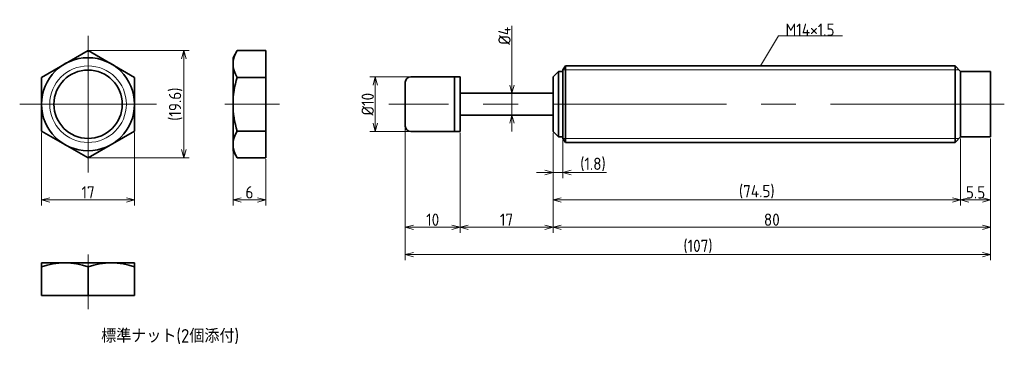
# Model space of a CAD drawing. Header units: millimetres. Extents: x 120 to 300, y 121 to 180.
import ezdxf

# ---------------------------------------------------------------- set-up
doc = ezdxf.new("R2010")
doc.units = ezdxf.units.MM
doc.header["$MEASUREMENT"] = 0
doc.linetypes.add('CENTER', pattern=[50.8, 31.75, -6.35, 6.35, -6.35])
doc.layers.get('0').update_dxf_attribs({"plot": 0})
doc.layers.add('図形', color=7, linetype='Continuous', lineweight=35)
doc.layers.add('寸法・文字', color=3, linetype='Continuous', lineweight=18)
doc.layers.get('0').off()
doc.styles.add('Dimension', font='isocp.shx', dxfattribs={"bigfont": 'bigfont.shx'})
doc.dimstyles.new('DXF用', dxfattribs={"dimscale": 0, "dimtxt": 4.5, "dimasz": 3, "dimexe": 2, "dimexo": 0.5, "dimgap": 0.5, "dimtad": 1, "dimdec": 3, "dimdsep": 46, "dimtxsty": 'Dimension', "dimblk": 'OPEN30', "dimcen": 2.5, "dimclrd": 3, "dimclre": 3, "dimclrt": 3, "dimazin": 2, "dimtfac": 1, "dimtdec": 3, "dimtmove": 0, "dimatfit": 3, "dimldrblk": 'OPEN30', "dimfxl": 1, "dimlwd": 18, "dimlwe": 18, "dimarcsym": 0})
doc.dimstyles.new('DXF用-2', dxfattribs={"dimscale": 0, "dimtxt": 4.5, "dimasz": 3, "dimexe": 2, "dimexo": 0.5, "dimgap": 0.5, "dimtad": 1, "dimdec": 3, "dimdsep": 46, "dimtxsty": 'Dimension', "dimblk": 'OPEN30', "dimcen": 2.5, "dimclrd": 3, "dimclre": 3, "dimclrt": 3, "dimazin": 2, "dimtfac": 1, "dimtdec": 3, "dimtmove": 0, "dimatfit": 1, "dimldrblk": 'OPEN30', "dimfxl": 1, "dimlwd": 18, "dimlwe": 18, "dimarcsym": 0})

# ---------------------------------------------------------------- blocks, each defined once
blk = doc.blocks.new('_Open30')
at = {"color": 0, "linetype": 'ByBlock', "lineweight": -2}
for p, q in [((-1, 0.27), (0, 0)), ((0, 0), (-1, -0.27)), ((0, 0), (-1, 0))]:
    blk.add_line(p, q, dxfattribs=at)
blk = doc.blocks.new('*D1')
at = {"layer": 'Defpoints', "color": 0}
for p in [(124, 160.09), (141, 160.09), (141, 147.5)]:
    blk.add_point(p, dxfattribs=at)
at = {"layer": '寸法・文字', "color": 3, "lineweight": 18}
for p, q in [((124, 159.84), (124, 146.5)), ((141, 159.84), (141, 146.5)), ((125.5, 147.5), (139.5, 147.5))]:
    blk.add_line(p, q, dxfattribs=at)
at = {"layer": '寸法・文字', "color": 3, "lineweight": 18, "xscale": 1.5, "yscale": 1.5, "zscale": 1.5, "rotation": 180}
blk.add_blockref('_Open30', (124, 147.5), dxfattribs=at)
at = {"layer": '寸法・文字', "color": 3, "lineweight": 18, "xscale": 1.5, "yscale": 1.5, "zscale": 1.5}
blk.add_blockref('_Open30', (141, 147.5), dxfattribs=at)
at = {"layer": '寸法・文字', "color": 3, "insert": (132.5, 148.88), "char_height": 2.25, "attachment_point": 5, "style": 'Dimension'}
blk.add_mtext('17', dxfattribs=at)
blk = doc.blocks.new('*D2')
at = {"layer": 'Defpoints', "color": 0}
for p in [(132.5, 174.81), (132.5, 155.19), (150, 155.19)]:
    blk.add_point(p, dxfattribs=at)
at = {"layer": '寸法・文字', "color": 3, "lineweight": 18}
for p, q in [((132.75, 174.81), (151, 174.81)), ((150, 173.31), (150, 156.69)), ((132.75, 155.19), (151, 155.19))]:
    blk.add_line(p, q, dxfattribs=at)
at = {"layer": '寸法・文字', "color": 3, "lineweight": 18, "xscale": 1.5, "yscale": 1.5, "zscale": 1.5}
for p, rotation in [((150, 174.81), 90), ((150, 155.19), 270)]:
    blk.add_blockref('_Open30', p, dxfattribs=dict(at, rotation=rotation))
at = {"layer": '寸法・文字', "color": 3, "insert": (148.51, 165), "char_height": 2.25, "attachment_point": 5, "rotation": 90, "style": 'Dimension'}
blk.add_mtext('(19.6)', dxfattribs=at)
blk = doc.blocks.new('*D3')
at = {"layer": 'Defpoints', "color": 0}
for p in [(159, 156.5), (165, 155.19), (165, 147.5)]:
    blk.add_point(p, dxfattribs=at)
at = {"layer": '寸法・文字', "color": 3, "lineweight": 18}
for p, q in [((159, 156.25), (159, 146.5)), ((165, 154.94), (165, 146.5)), ((160.5, 147.5), (163.5, 147.5))]:
    blk.add_line(p, q, dxfattribs=at)
at = {"layer": '寸法・文字', "color": 3, "lineweight": 18, "xscale": 1.5, "yscale": 1.5, "zscale": 1.5, "rotation": 180}
blk.add_blockref('_Open30', (159, 147.5), dxfattribs=at)
at = {"layer": '寸法・文字', "color": 3, "lineweight": 18, "xscale": 1.5, "yscale": 1.5, "zscale": 1.5}
blk.add_blockref('_Open30', (165, 147.5), dxfattribs=at)
at = {"layer": '寸法・文字', "color": 3, "insert": (162, 148.88), "char_height": 2.25, "attachment_point": 5, "style": 'Dimension'}
blk.add_mtext('6', dxfattribs=at)
blk = doc.blocks.new('*D15')
at = {"layer": 'Defpoints', "color": 0}
for p in [(217.5, 160), (219.3, 158.7), (219.3, 152.5)]:
    blk.add_point(p, dxfattribs=at)
at = {"layer": '寸法・文字', "color": 3, "lineweight": 18}
for p, q in [((217.5, 159.75), (217.5, 151.5)), ((219.3, 158.45), (219.3, 151.5)), ((216, 152.5), (214.5, 152.5)), ((217.5, 152.5), (219.3, 152.5)), ((220.8, 152.5), (227.3, 152.5))]:
    blk.add_line(p, q, dxfattribs=at)
at = {"layer": '寸法・文字', "color": 3, "lineweight": 18, "xscale": 1.5, "yscale": 1.5, "zscale": 1.5}
blk.add_blockref('_Open30', (217.5, 152.5), dxfattribs=at)
at = {"layer": '寸法・文字', "color": 3, "lineweight": 18, "xscale": 1.5, "yscale": 1.5, "zscale": 1.5, "rotation": 180}
blk.add_blockref('_Open30', (219.3, 152.5), dxfattribs=at)
at = {"layer": '寸法・文字', "color": 3, "insert": (224.8, 153.99), "char_height": 2.25, "attachment_point": 5, "style": 'Dimension'}
blk.add_mtext('(1.8)', dxfattribs=at)
blk = doc.blocks.new('*D16')
at = {"layer": 'Defpoints', "color": 0}
for p in [(292, 159), (297.5, 159), (292, 147.5)]:
    blk.add_point(p, dxfattribs=at)
at = {"layer": '寸法・文字', "color": 3, "lineweight": 18}
for p, q in [((292, 158.75), (292, 146.5)), ((297.5, 158.75), (297.5, 146.5)), ((296, 147.5), (293.5, 147.5))]:
    blk.add_line(p, q, dxfattribs=at)
at = {"layer": '寸法・文字', "color": 3, "lineweight": 18, "xscale": 1.5, "yscale": 1.5, "zscale": 1.5, "rotation": 180}
blk.add_blockref('_Open30', (292, 147.5), dxfattribs=at)
at = {"layer": '寸法・文字', "color": 3, "lineweight": 18, "xscale": 1.5, "yscale": 1.5, "zscale": 1.5}
blk.add_blockref('_Open30', (297.5, 147.5), dxfattribs=at)
at = {"layer": '寸法・文字', "color": 3, "insert": (294.75, 148.875), "char_height": 2.25, "attachment_point": 5, "style": 'Dimension'}
blk.add_mtext('5.5', dxfattribs=at)
blk = doc.blocks.new('*D17')
at = {"layer": 'Defpoints', "color": 0}
for p in [(217.5, 160), (292, 159), (217.5, 147.5)]:
    blk.add_point(p, dxfattribs=at)
at = {"layer": '寸法・文字', "color": 3, "lineweight": 18}
for p, q in [((217.5, 159.75), (217.5, 146.5)), ((292, 158.75), (292, 146.5)), ((290.5, 147.5), (219, 147.5))]:
    blk.add_line(p, q, dxfattribs=at)
at = {"layer": '寸法・文字', "color": 3, "lineweight": 18, "xscale": 1.5, "yscale": 1.5, "zscale": 1.5, "rotation": 180}
blk.add_blockref('_Open30', (217.5, 147.5), dxfattribs=at)
at = {"layer": '寸法・文字', "color": 3, "lineweight": 18, "xscale": 1.5, "yscale": 1.5, "zscale": 1.5}
blk.add_blockref('_Open30', (292, 147.5), dxfattribs=at)
at = {"layer": '寸法・文字', "color": 3, "insert": (254.75, 148.9875), "char_height": 2.25, "attachment_point": 5, "style": 'Dimension'}
blk.add_mtext('(74.5)', dxfattribs=at)
blk = doc.blocks.new('*D18')
at = {"layer": 'Defpoints', "color": 0}
for p in [(217.5, 160), (297.5, 159), (217.5, 142.5)]:
    blk.add_point(p, dxfattribs=at)
at = {"layer": '寸法・文字', "color": 3, "lineweight": 18}
for p, q in [((217.5, 159.75), (217.5, 141.5)), ((297.5, 158.75), (297.5, 141.5)), ((296, 142.5), (219, 142.5))]:
    blk.add_line(p, q, dxfattribs=at)
at = {"layer": '寸法・文字', "color": 3, "lineweight": 18, "xscale": 1.5, "yscale": 1.5, "zscale": 1.5, "rotation": 180}
blk.add_blockref('_Open30', (217.5, 142.5), dxfattribs=at)
at = {"layer": '寸法・文字', "color": 3, "lineweight": 18, "xscale": 1.5, "yscale": 1.5, "zscale": 1.5}
blk.add_blockref('_Open30', (297.5, 142.5), dxfattribs=at)
at = {"layer": '寸法・文字', "color": 3, "insert": (257.5, 143.875), "char_height": 2.25, "attachment_point": 5, "style": 'Dimension'}
blk.add_mtext('80', dxfattribs=at)
blk = doc.blocks.new('*D19')
at = {"layer": 'Defpoints', "color": 0}
for p in [(200.5, 160), (217.5, 160), (200.5, 142.5)]:
    blk.add_point(p, dxfattribs=at)
at = {"layer": '寸法・文字', "color": 3, "lineweight": 18}
for p, q in [((200.5, 159.75), (200.5, 141.5)), ((217.5, 159.75), (217.5, 141.5)), ((216, 142.5), (202, 142.5))]:
    blk.add_line(p, q, dxfattribs=at)
at = {"layer": '寸法・文字', "color": 3, "lineweight": 18, "xscale": 1.5, "yscale": 1.5, "zscale": 1.5, "rotation": 180}
blk.add_blockref('_Open30', (200.5, 142.5), dxfattribs=at)
at = {"layer": '寸法・文字', "color": 3, "lineweight": 18, "xscale": 1.5, "yscale": 1.5, "zscale": 1.5}
blk.add_blockref('_Open30', (217.5, 142.5), dxfattribs=at)
at = {"layer": '寸法・文字', "color": 3, "insert": (209, 143.875), "char_height": 2.25, "attachment_point": 5, "style": 'Dimension'}
blk.add_mtext('17', dxfattribs=at)
blk = doc.blocks.new('*D20')
at = {"layer": 'Defpoints', "color": 0}
for p in [(190.5, 161), (200.5, 160), (190.5, 142.5)]:
    blk.add_point(p, dxfattribs=at)
at = {"layer": '寸法・文字', "color": 3, "lineweight": 18}
for p, q in [((190.5, 160.75), (190.5, 141.5)), ((200.5, 159.75), (200.5, 141.5)), ((199, 142.5), (192, 142.5))]:
    blk.add_line(p, q, dxfattribs=at)
at = {"layer": '寸法・文字', "color": 3, "lineweight": 18, "xscale": 1.5, "yscale": 1.5, "zscale": 1.5, "rotation": 180}
blk.add_blockref('_Open30', (190.5, 142.5), dxfattribs=at)
at = {"layer": '寸法・文字', "color": 3, "lineweight": 18, "xscale": 1.5, "yscale": 1.5, "zscale": 1.5}
blk.add_blockref('_Open30', (200.5, 142.5), dxfattribs=at)
at = {"layer": '寸法・文字', "color": 3, "insert": (195.5, 143.875), "char_height": 2.25, "attachment_point": 5, "style": 'Dimension'}
blk.add_mtext('10', dxfattribs=at)
blk = doc.blocks.new('*D21')
at = {"layer": 'Defpoints', "color": 0}
for p in [(190.5, 161), (297.5, 159), (297.5, 137.5)]:
    blk.add_point(p, dxfattribs=at)
at = {"layer": '寸法・文字', "color": 3, "lineweight": 18}
for p, q in [((190.5, 160.75), (190.5, 136.5)), ((297.5, 158.75), (297.5, 136.5)), ((192, 137.5), (296, 137.5))]:
    blk.add_line(p, q, dxfattribs=at)
at = {"layer": '寸法・文字', "color": 3, "lineweight": 18, "xscale": 1.5, "yscale": 1.5, "zscale": 1.5, "rotation": 180}
blk.add_blockref('_Open30', (190.5, 137.5), dxfattribs=at)
at = {"layer": '寸法・文字', "color": 3, "lineweight": 18, "xscale": 1.5, "yscale": 1.5, "zscale": 1.5}
blk.add_blockref('_Open30', (297.5, 137.5), dxfattribs=at)
at = {"layer": '寸法・文字', "color": 3, "insert": (244, 138.9875), "char_height": 2.25, "attachment_point": 5, "style": 'Dimension'}
blk.add_mtext('(107)', dxfattribs=at)
blk = doc.blocks.new('*D22')
at = {"layer": 'Defpoints', "color": 0}
for p in [(191.5, 170), (185, 160), (191.5, 160)]:
    blk.add_point(p, dxfattribs=at)
at = {"layer": '寸法・文字', "color": 3, "lineweight": 18}
for p, q in [((191.25, 170), (184, 170)), ((185, 168.5), (185, 161.5)), ((191.25, 160), (184, 160))]:
    blk.add_line(p, q, dxfattribs=at)
at = {"layer": '寸法・文字', "color": 3, "lineweight": 18, "xscale": 1.5, "yscale": 1.5, "zscale": 1.5}
for p, rotation in [((185, 170), 90), ((185, 160), 270)]:
    blk.add_blockref('_Open30', p, dxfattribs=dict(at, rotation=rotation))
at = {"layer": '寸法・文字', "color": 3, "insert": (183.625, 165), "char_height": 2.25, "attachment_point": 5, "rotation": 90, "style": 'Dimension'}
blk.add_mtext('%%c10', dxfattribs=at)
blk = doc.blocks.new('*D23')
at = {"layer": 'Defpoints', "color": 0}
for p in [(209, 167), (210, 167), (209, 163)]:
    blk.add_point(p, dxfattribs=at)
at = {"layer": '寸法・文字', "color": 3, "lineweight": 18}
for p, q in [((210, 168.5), (210, 179.325)), ((210, 163), (210, 167)), ((210, 161.5), (210, 160))]:
    blk.add_line(p, q, dxfattribs=at)
at = {"layer": '寸法・文字', "color": 3, "lineweight": 18, "xscale": 1.5, "yscale": 1.5, "zscale": 1.5}
for p, rotation in [((210, 167), 270), ((210, 163), 90)]:
    blk.add_blockref('_Open30', p, dxfattribs=dict(at, rotation=rotation))
at = {"layer": '寸法・文字', "color": 3, "insert": (208.625, 177.5), "char_height": 2.25, "attachment_point": 5, "rotation": 90, "style": 'Dimension'}
blk.add_mtext('%%c4', dxfattribs=at)

msp = doc.modelspace()

# ---------------------------------------------------------------- linework, layer by layer
at = {"layer": '図形', "color": 3, "linetype": 'CENTER', "lineweight": 18}
for p, q in [((132.5, 177.5), (132.5, 152.5)), ((120, 165), (145, 165)), ((157.5, 165), (167.5, 165)), ((300, 165), (187.5, 165)), ((132.5, 137.5), (132.5, 127.5))]:
    msp.add_line(p, q, dxfattribs=at)
at = {"layer": '図形'}
for p, q in [((132.5, 174.815), (124, 169.9075)), ((141, 169.9075), (132.5, 174.815)), ((159, 173.5), (159.7592, 174.815)), ((159.7592, 174.815), (165, 174.815)), ((165, 155.185), (165, 174.815)), ((159, 156.5), (159, 173.5)), ((218.5, 171), (217.5, 170)), ((218.5, 171), (218.5, 159)), ((219.3, 171), (218.5, 171)), ((219.8, 172), (219.3, 171.3)), ((219.3, 171.3), (219.3, 171)), ((219.3, 171), (219.3, 159)), ((219.8, 172), (291, 172)), ((219.8, 172), (219.8, 158)), ((291, 172), (291, 165)), ((291, 172), (292, 171)), ((292, 171), (292, 165)), ((292, 171), (297.5, 171)), ((297.5, 171), (297.5, 165)), ((124, 169.9075), (124, 160.0925)), ((141, 160.0925), (141, 169.9075)), ((159.7592, 169.9075), (165, 169.9075)), ((199.5, 170), (191.5, 170)), ((199.5, 170), (199.5, 160)), ((200.5, 170), (199.5, 170)), ((200.5, 160), (200.5, 170)), ((217.5, 170), (217.5, 160)), ((190.5, 169), (190.5, 161)), ((200.5, 167), (217.5, 167)), ((291, 158), (291, 165)), ((292, 159), (292, 165)), ((297.5, 159), (297.5, 165)), ((200.5, 163), (217.5, 163)), ((124, 160.0925), (132.5, 155.185)), ((132.5, 155.185), (141, 160.0925)), ((159.7592, 160.0925), (165, 160.0925)), ((191.5, 160), (199.5, 160)), ((200.5, 160), (199.5, 160)), ((217.5, 160), (218.5, 159)), ((218.5, 159), (219.3, 159)), ((219.3, 159), (219.3, 158.7)), ((219.3, 158.7), (219.8, 158)), ((291, 158), (292, 159)), ((292, 159), (297.5, 159)), ((219.8, 158), (291, 158)), ((159, 156.5), (159.7592, 155.185)), ((159.7592, 155.185), (165, 155.185)), ((124, 136), (141, 136)), ((124, 136), (124, 130)), ((132.5, 135.2408), (132.5, 130)), ((141, 136), (141, 130)), ((124, 130), (141, 130))]:
    msp.add_line(p, q, dxfattribs=at)
at = {"layer": '図形', "color": 3, "lineweight": 18}
for p, q in [((219.3, 171.3), (291.7, 171.3)), ((219.3, 158.7), (291.7, 158.7))]:
    msp.add_line(p, q, dxfattribs=at)
at = {"layer": '図形'}
for radius in [8.5, 6.25]:
    msp.add_circle((132.5, 165), radius, dxfattribs=at)
at = {"layer": '図形', "color": 3, "lineweight": 18}
msp.add_circle((132.5, 165), 7, dxfattribs=at)
at = {"layer": '図形'}
for centre, radius, start, end in [((163.3449, 172.3612), 4.3449, 145.615752, 214.384248), ((175.2408, 165), 16.2408, 162.412046, 197.587954), ((191.5, 169), 1, 90, 180), ((191.5, 161), 1, 180, 270), ((163.3449, 157.6388), 4.3449, 145.615752, 214.384248), ((128.25, 123.7245), 12.2755, 69.743842, 110.256158), ((136.75, 123.7245), 12.2755, 69.743843, 110.256156)]:
    msp.add_arc(centre, radius, start, end, dxfattribs=at)

# ---------------------------------------------------------------- texts
at = {"layer": '寸法・文字', "insert": (260, 177.5), "char_height": 2.25, "attachment_point": 7, "style": 'Dimension'}
msp.add_mtext('M14×1.5', dxfattribs=at)
at = {"layer": '寸法・文字', "insert": (147.5, 122.5), "char_height": 2.5, "width": 52.5, "attachment_point": 5, "style": 'Dimension'}
msp.add_mtext('標準ナット(2個添付)', dxfattribs=at)

# ---------------------------------------------------------------- dimensions: what is measured, and where the dimension line sits
at = {"layer": '寸法・文字'}
for base, p1, p2, text, dimstyle, override, picture, middle in [((210, 167), (209, 163), (209, 167), '%%c<>', 'DXF用-2', {"dimscale": 0.5, "dimse1": 1, "dimse2": 1}, '*D23', (210, 177.5)), ((150, 155.185), (132.5, 174.815), (132.5, 155.185), '(<>)', 'DXF用', {"dimscale": 0.5, "dimdec": 1}, '*D2', (150, 165)), ((185, 160), (191.5, 170), (191.5, 160), '%%c<>', 'DXF用', {"dimscale": 0.5}, '*D22', (185, 165))]:
    dim = msp.add_linear_dim(base=base, p1=p1, p2=p2, angle=90, text=text, dimstyle=dimstyle, override=override, dxfattribs=at)
    dim.commit()
    dim.dimension.update_dxf_attribs({"geometry": picture, "text_midpoint": middle, "dimtype": 160})
for base, p1, p2, picture, middle in [((190.5, 142.5), (200.5, 160), (190.5, 161), '*D20', (195.5, 142.5)), ((141, 147.5), (124, 160.0925), (141, 160.0925), '*D1', (132.5, 147.5)), ((200.5, 142.5), (217.5, 160), (200.5, 160), '*D19', (209, 142.5)), ((217.5, 142.5), (297.5, 159), (217.5, 160), '*D18', (257.5, 142.5)), ((292, 147.5), (297.5, 159), (292, 159), '*D16', (294.75, 147.5)), ((165, 147.5), (159, 156.5), (165, 155.185), '*D3', (162, 147.5))]:
    dim = msp.add_linear_dim(base=base, p1=p1, p2=p2, dimstyle='DXF用', override={"dimscale": 0.5}, dxfattribs=at)
    dim.commit()
    dim.dimension.update_dxf_attribs({"geometry": picture, "text_midpoint": middle, "dimtype": 160})
for base, p1, p2, picture, middle in [((297.5, 137.5), (190.5, 161), (297.5, 159), '*D21', (244, 137.5)), ((219.3, 152.5), (217.5, 160), (219.3, 158.7), '*D15', (224.7991, 152.5)), ((217.5, 147.5), (292, 159), (217.5, 160), '*D17', (254.75, 147.5))]:
    dim = msp.add_linear_dim(base=base, p1=p1, p2=p2, text='(<>)', dimstyle='DXF用', override={"dimscale": 0.5}, dxfattribs=at)
    dim.commit()
    dim.dimension.update_dxf_attribs({"geometry": picture, "text_midpoint": middle, "dimtype": 160})

# ---------------------------------------------------------------- leaders
at = {"layer": '寸法・文字', "annotation_type": 0, "has_hookline": 1, "hookline_direction": 0, "text_width": 10.4432}
msp.add_leader([(255.4, 172), (258.75, 177.5), (260, 177.5)], dimstyle='DXF用', override={"dimscale": 0.5, "dimgap": 0}, dxfattribs=at)

doc.saveas('drawing.dxf')
